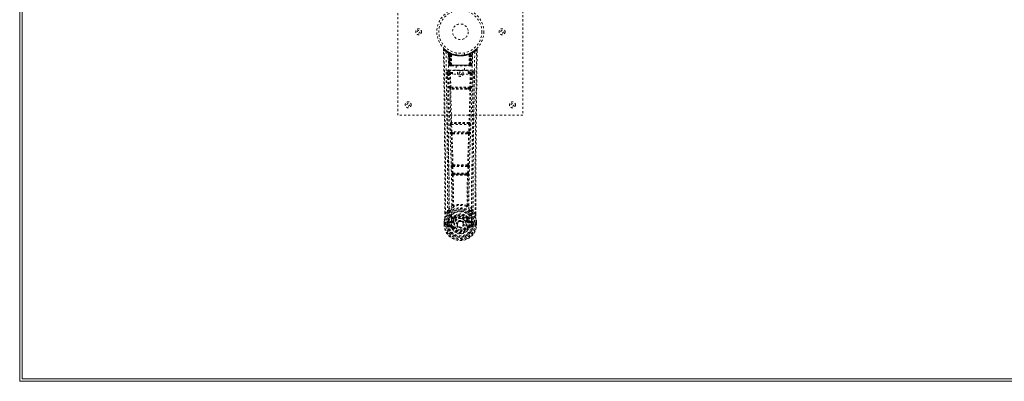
# Model space of a CAD drawing. Header units: inches. Extents: x 38 to 229, y 83 to 131.
# Tile 1 of 8: x 38 to 85, y 83 to 101. Entities that reach past the tile are written whole.
import ezdxf

# ---------------------------------------------------------------- set-up
doc = ezdxf.new("R2010")
doc.units = ezdxf.units.IN
doc.header["$MEASUREMENT"] = 0
doc.linetypes.add('SLD-Dashed', pattern=[0.075, 0.05, -0.025])
doc.linetypes.add('SLD-Solid', pattern=[0])

msp = doc.modelspace()

# ---------------------------------------------------------------- linework, layer by layer
at = {"color": 7, "linetype": 'SLD-Solid', "lineweight": 15}
for p, q in [((37.543, 83.411), (37.543, 130.911)), ((37.661, 130.793), (37.661, 83.529)), ((37.661, 130.793), (37.661, 83.529)), ((37.661, 83.529), (133.293, 83.529)), ((37.661, 83.529), (133.293, 83.529)), ((133.293, 83.411), (37.543, 83.411))]:
    msp.add_line(p, q, dxfattribs=at)
at = {"color": 7, "linetype": 'SLD-Dashed', "lineweight": 0}
for p, q in [((55.661, 96.161), (55.661, 104.161)), ((61.661, 104.161), (61.661, 96.161)), ((57.854, 99.302), (57.855, 99.235)), ((57.884, 99.302), (57.904, 99.325)), ((57.945, 99.289), (57.903, 99.324)), ((58.093, 99.187), (58.079, 99.195)), ((58.098, 99.182), (58.085, 99.19)), ((58.107, 99.162), (58.094, 99.17)), ((58.115, 98.565), (58.094, 99.17)), ((58.128, 98.565), (58.107, 99.162)), ((58.146, 99.158), (58.111, 99.176)), ((58.126, 99.155), (58.149, 98.561)), ((58.195, 99.116), (58.126, 99.151)), ((58.146, 98.565), (58.126, 99.151)), ((58.14, 99.161), (58.166, 99.147)), ((58.154, 99.122), (58.166, 99.147)), ((58.154, 99.122), (58.154, 98.565)), ((58.161, 99.118), (58.154, 99.122)), ((58.161, 99.118), (58.174, 99.144)), ((58.161, 98.565), (58.161, 99.118)), ((58.178, 99.142), (58.163, 99.15)), ((58.166, 99.147), (58.174, 99.144)), ((58.167, 99.115), (58.179, 99.141)), ((58.167, 98.565), (58.167, 99.115)), ((58.167, 99.115), (58.174, 99.112)), ((58.174, 99.112), (58.186, 99.138)), ((58.174, 99.112), (58.174, 98.565)), ((58.178, 99.142), (58.178, 99.142)), ((58.186, 99.107), (58.197, 99.133)), ((58.186, 99.107), (58.186, 98.565)), ((58.192, 99.104), (58.186, 99.107)), ((58.192, 99.104), (58.204, 99.13)), ((58.192, 98.565), (58.192, 99.104)), ((58.195, 99.116), (58.195, 99.116)), ((58.195, 99.116), (58.214, 98.565)), ((58.214, 98.565), (58.195, 99.116)), ((58.197, 99.133), (58.204, 99.13)), ((58.461, 99.15), (58.461, 99.053)), ((58.861, 99.053), (58.861, 99.15)), ((59.107, 98.565), (59.126, 99.116)), ((59.127, 99.116), (59.108, 98.565)), ((59.118, 99.13), (59.124, 99.133)), ((59.118, 99.13), (59.13, 99.104)), ((59.124, 99.133), (59.136, 99.107)), ((59.126, 99.116), (59.127, 99.116)), ((59.195, 99.151), (59.127, 99.116)), ((59.136, 99.107), (59.13, 99.104)), ((59.13, 99.104), (59.13, 98.565)), ((59.135, 99.138), (59.147, 99.112)), ((59.143, 99.142), (59.136, 99.138)), ((59.136, 98.565), (59.136, 99.107)), ((59.15, 99.145), (59.142, 99.141)), ((59.142, 99.141), (59.154, 99.115)), ((59.144, 99.142), (59.143, 99.142)), ((59.211, 99.176), (59.144, 99.142)), ((59.147, 99.112), (59.154, 99.115)), ((59.147, 98.565), (59.147, 99.112)), ((59.148, 99.144), (59.155, 99.147)), ((59.154, 99.115), (59.154, 98.565)), ((59.155, 99.147), (59.164, 99.152)), ((59.155, 99.147), (59.168, 99.122)), ((59.168, 99.122), (59.16, 99.118)), ((59.16, 99.118), (59.16, 98.565)), ((59.168, 98.565), (59.168, 99.122)), ((59.173, 98.561), (59.195, 99.155)), ((59.175, 98.565), (59.195, 99.151)), ((59.193, 98.565), (59.214, 99.162)), ((59.207, 98.565), (59.228, 99.17)), ((59.228, 99.17), (59.214, 99.162)), ((59.242, 99.195), (59.229, 99.187)), ((59.418, 99.323), (59.376, 99.29)), ((59.467, 99.302), (59.437, 99.302)), ((59.465, 99.239), (59.466, 99.302)), ((59.466, 99.235), (59.467, 99.302)), ((59.466, 99.235), (59.467, 99.302)), ((58.245, 98.565), (58.24, 99.086)), ((59.077, 98.565), (59.081, 99.086)), ((58.05, 98.229), (58.048, 98.221)), ((58.048, 98.218), (58.052, 97.931)), ((58.093, 98.327), (58.093, 98.266)), ((59.228, 98.327), (58.093, 98.327)), ((58.093, 98.266), (58.291, 98.266)), ((58.115, 98.565), (58.128, 98.565)), ((58.154, 98.565), (58.115, 98.565)), ((58.142, 98.163), (58.158, 97.502)), ((58.146, 98.565), (58.214, 98.565)), ((58.154, 98.565), (58.161, 98.565)), ((58.154, 98.536), (58.162, 98.536)), ((58.158, 98.536), (58.168, 98.536)), ((59.16, 98.565), (58.161, 98.565)), ((58.174, 98.565), (58.167, 98.565)), ((58.168, 98.536), (58.174, 98.536)), ((58.174, 98.565), (59.147, 98.565)), ((58.176, 98.536), (58.23, 98.536)), ((58.186, 98.565), (58.192, 98.565)), ((58.186, 98.536), (58.192, 98.536)), ((58.187, 98.209), (58.187, 98.164)), ((58.291, 98.209), (58.187, 98.209)), ((58.202, 97.503), (58.187, 98.164)), ((58.291, 98.164), (58.187, 98.164)), ((59.13, 98.565), (58.192, 98.565)), ((58.23, 98.536), (58.192, 98.536)), ((58.214, 98.565), (58.245, 98.565)), ((58.214, 98.565), (58.214, 98.565)), ((58.244, 98.536), (58.252, 98.536)), ((58.245, 98.565), (59.077, 98.565)), ((58.252, 98.536), (59.069, 98.536)), ((58.291, 98.133), (58.291, 98.313)), ((58.291, 98.313), (59.041, 98.313)), ((58.466, 98.536), (58.466, 98.313)), ((58.856, 98.313), (58.856, 98.536)), ((59.041, 98.313), (59.041, 98.133)), ((59.041, 98.266), (59.228, 98.266)), ((59.135, 98.209), (59.041, 98.209)), ((59.135, 98.164), (59.041, 98.164)), ((59.069, 98.536), (59.077, 98.536)), ((59.077, 98.565), (59.107, 98.565)), ((59.091, 98.536), (59.145, 98.536)), ((59.129, 98.536), (59.091, 98.536)), ((59.108, 98.565), (59.107, 98.565)), ((59.108, 98.565), (59.175, 98.565)), ((59.135, 98.164), (59.119, 97.503)), ((59.129, 98.536), (59.135, 98.536)), ((59.13, 98.565), (59.136, 98.565)), ((59.135, 98.209), (59.135, 98.164)), ((59.154, 98.565), (59.147, 98.565)), ((59.147, 98.536), (59.154, 98.536)), ((59.154, 98.536), (59.163, 98.536)), ((59.16, 98.565), (59.168, 98.565)), ((59.16, 98.536), (59.167, 98.536)), ((59.179, 98.163), (59.164, 97.502)), ((59.207, 98.565), (59.168, 98.565)), ((59.193, 98.565), (59.207, 98.565)), ((59.228, 98.266), (59.228, 98.327)), ((59.27, 97.931), (59.273, 98.218)), ((59.273, 98.221), (59.272, 98.229)), ((59.041, 98.133), (58.291, 98.133)), ((58.356, 97.412), (58.199, 97.418)), ((59.119, 97.503), (58.202, 97.503)), ((58.363, 97.46), (58.21, 97.462)), ((58.958, 97.46), (58.363, 97.46)), ((59.111, 97.462), (58.958, 97.46)), ((59.122, 97.418), (58.966, 97.412)), ((61.661, 96.161), (55.661, 96.161)), ((58.21, 95.812), (58.202, 95.808)), ((59.12, 95.808), (59.111, 95.812)), ((58.196, 95.718), (58.213, 95.366)), ((58.24, 95.721), (59.081, 95.721)), ((58.257, 95.368), (58.24, 95.721)), ((58.246, 95.766), (58.255, 95.769)), ((59.075, 95.766), (58.246, 95.766)), ((59.064, 95.368), (58.257, 95.368)), ((58.304, 95.323), (58.272, 95.323)), ((58.304, 95.323), (59.018, 95.323)), ((59.018, 95.323), (59.049, 95.323)), ((59.081, 95.721), (59.064, 95.368)), ((59.067, 95.769), (59.075, 95.766)), ((59.126, 95.718), (59.109, 95.366)), ((58.262, 95.272), (58.295, 95.272)), ((59.027, 95.272), (59.059, 95.272)), ((58.25, 93.701), (58.267, 93.383)), ((58.274, 93.795), (58.26, 93.79)), ((58.295, 93.703), (59.027, 93.703)), ((58.311, 93.386), (58.295, 93.703)), ((58.304, 93.748), (58.318, 93.752)), ((59.017, 93.748), (58.304, 93.748)), ((59.003, 93.752), (59.017, 93.748)), ((59.027, 93.703), (59.01, 93.386)), ((59.047, 93.795), (59.062, 93.79)), ((59.071, 93.701), (59.054, 93.383)), ((59.01, 93.386), (58.311, 93.386)), ((58.321, 93.288), (58.362, 93.287)), ((58.369, 93.341), (58.33, 93.341)), ((58.369, 93.341), (58.953, 93.341)), ((58.992, 93.341), (58.953, 93.341)), ((58.96, 93.287), (59, 93.288)), ((59.397, 92.353), (59.397, 91.429)), ((59.398, 91.428), (59.401, 92.352)), ((58.049, 91.545), (57.953, 91.43)), ((58.333, 91.847), (58.333, 91.847)), ((58.988, 91.847), (58.988, 91.847)), ((59.368, 91.43), (59.272, 91.545)), ((57.924, 91.428), (57.923, 91.482)), ((57.925, 91.482), (57.925, 91.429)), ((58.203, 91.082), (58.088, 91.061)), ((58.287, 91.094), (58.314, 91.082)), ((58.293, 91.243), (58.292, 91.225)), ((58.3, 91.272), (58.312, 91.289)), ((58.316, 91.237), (58.316, 91.219)), ((59.006, 91.219), (59.005, 91.237)), ((59.007, 91.082), (59.035, 91.094)), ((59.01, 91.289), (59.021, 91.272)), ((59.029, 91.243), (59.029, 91.225)), ((59.233, 91.061), (59.119, 91.082)), ((57.881, 91.048), (57.881, 91.043)), ((57.881, 90.927), (57.881, 91.043)), ((57.881, 90.927), (57.885, 90.927)), ((57.882, 91.043), (57.882, 90.926)), ((57.885, 90.927), (57.938, 90.928)), ((57.911, 91.043), (57.911, 90.929)), ((57.938, 90.928), (57.961, 90.928)), ((57.961, 90.928), (58.12, 90.928)), ((58.032, 91.001), (58.032, 91.001)), ((58.032, 90.93), (58.032, 91.001)), ((58.032, 90.93), (58.032, 90.93)), ((58.062, 91), (58.067, 91.019)), ((58.062, 90.999), (58.062, 90.93)), ((58.067, 90.93), (58.062, 90.93)), ((58.067, 91.019), (58.067, 91.009)), ((58.067, 91.009), (58.067, 90.93)), ((58.078, 91.05), (58.074, 91.045)), ((58.078, 91.05), (58.088, 91.061)), ((58.085, 90.81), (58.204, 90.786)), ((58.088, 91.061), (58.088, 91.061)), ((58.088, 91.061), (58.088, 91.061)), ((58.102, 91.028), (58.232, 91.053)), ((58.102, 91.028), (58.102, 90.998)), ((58.232, 91.028), (58.102, 91.028)), ((58.232, 90.998), (58.102, 90.998)), ((58.115, 90.876), (58.115, 90.846)), ((58.115, 90.876), (58.232, 90.876)), ((58.232, 90.825), (58.115, 90.846)), ((58.115, 90.846), (58.232, 90.846)), ((58.232, 91.053), (58.232, 91.028)), ((58.232, 90.998), (58.232, 91.028)), ((58.232, 90.876), (58.232, 90.846)), ((58.232, 90.825), (58.232, 90.846)), ((58.237, 90.89), (58.237, 90.892)), ((58.292, 90.782), (58.288, 90.789)), ((58.314, 90.791), (58.292, 90.782)), ((58.504, 90.937), (58.505, 90.952)), ((58.504, 90.929), (58.504, 90.937)), ((59.03, 90.782), (59.007, 90.791)), ((59.03, 90.782), (59.084, 90.759)), ((59.084, 90.892), (59.084, 90.89)), ((59.089, 91.053), (59.22, 91.028)), ((59.089, 91.053), (59.089, 91.028)), ((59.22, 91.028), (59.089, 91.028)), ((59.089, 90.998), (59.089, 91.028)), ((59.22, 90.998), (59.089, 90.998)), ((59.089, 90.876), (59.089, 90.846)), ((59.089, 90.876), (59.206, 90.876)), ((59.206, 90.846), (59.089, 90.825)), ((59.089, 90.825), (59.089, 90.846)), ((59.089, 90.846), (59.206, 90.846)), ((59.117, 90.786), (59.236, 90.81)), ((59.202, 90.928), (59.36, 90.928)), ((59.206, 90.846), (59.206, 90.876)), ((59.22, 90.998), (59.22, 91.028)), ((59.233, 91.061), (59.244, 91.05)), ((59.244, 91.05), (59.244, 91.05)), ((59.244, 91.05), (59.244, 91.05)), ((59.248, 91.045), (59.244, 91.05)), ((59.254, 91.019), (59.254, 91.009)), ((59.259, 91), (59.254, 91.019)), ((59.254, 91.009), (59.254, 90.93)), ((59.254, 90.93), (59.26, 90.93)), ((59.289, 91.001), (59.26, 90.999)), ((59.26, 90.93), (59.26, 90.999)), ((59.289, 91.001), (59.289, 90.93)), ((59.289, 91.001), (59.289, 91.001)), ((59.36, 90.928), (59.383, 90.928)), ((59.383, 90.928), (59.436, 90.927)), ((59.411, 90.929), (59.411, 91.043)), ((59.436, 90.927), (59.44, 90.927)), ((59.439, 90.926), (59.439, 91.043)), ((59.44, 91.043), (59.44, 91.048)), ((59.44, 90.927), (59.44, 91.043))]:
    msp.add_line(p, q, dxfattribs=at)
at = {"color": 7, "linetype": 'SLD-Dashed', "lineweight": 0, "flags": 128}
for points in [[(57.923, 91.482), (57.915, 94.051), (57.888, 96.676), (57.854, 99.302)], [(57.854, 99.302), (57.855, 99.302), (57.856, 99.302), (57.863, 99.302), (57.873, 99.302), (57.878, 99.302), (57.884, 99.302)], [(57.903, 99.322), (57.895, 99.326), (57.887, 99.328), (57.879, 99.329), (57.871, 99.328), (57.864, 99.324), (57.859, 99.319), (57.856, 99.312), (57.855, 99.305)], [(57.953, 91.43), (57.952, 92.894), (57.943, 94.367), (57.928, 95.815), (57.925, 96.062), (57.922, 96.32), (57.92, 96.535), (57.917, 96.764), (57.914, 97.014), (57.91, 97.286), (57.907, 97.504), (57.904, 97.766), (57.9, 98.09), (57.897, 98.3), (57.894, 98.559), (57.89, 98.821), (57.887, 99.069), (57.884, 99.302)], [(57.973, 99.208), (57.98, 98.161), (58, 97.116), (58.029, 96.074), (58.064, 95.036), (58.099, 94.002), (58.124, 92.973), (58.132, 91.948), (58.12, 90.928)], [(58.11, 99.177), (58.07, 99.2), (58.021, 99.233)], [(58.082, 99.153), (58.091, 98.108), (58.112, 97.065), (58.144, 96.025), (58.181, 94.99), (58.218, 93.958), (58.244, 92.932), (58.252, 91.91), (58.237, 90.893)], [(58.087, 99.187), (58.094, 99.176), (58.098, 99.163)], [(58.125, 99.159), (58.126, 99.153), (58.126, 99.151)], [(59.24, 99.153), (59.231, 98.108), (59.209, 97.065), (59.178, 96.026), (59.14, 94.99), (59.104, 93.959), (59.078, 92.932), (59.07, 91.91), (59.084, 90.893)], [(59.16, 99.118), (59.156, 99.128), (59.151, 99.136), (59.149, 99.142), (59.148, 99.144)], [(59.349, 99.208), (59.341, 98.161), (59.322, 97.116), (59.292, 96.074), (59.257, 95.036), (59.223, 94.002), (59.198, 92.973), (59.189, 91.948), (59.202, 90.928)], [(59.3, 99.233), (59.252, 99.2), (59.207, 99.175)], [(59.368, 91.43), (59.37, 92.895), (59.379, 94.367), (59.393, 95.815), (59.396, 96.036), (59.399, 96.265), (59.401, 96.469), (59.404, 96.667), (59.406, 96.883), (59.408, 97.033), (59.41, 97.19), (59.412, 97.346), (59.414, 97.464), (59.416, 97.603), (59.418, 97.766), (59.422, 98.098), (59.425, 98.302), (59.428, 98.557), (59.431, 98.818), (59.434, 99.067), (59.437, 99.302)], [(59.417, 99.325), (59.385, 99.296), (59.376, 99.29)], [(59.401, 92.352), (59.406, 94.051), (59.434, 96.676), (59.466, 99.235)], [(59.464, 99.302), (59.462, 99.31), (59.459, 99.317), (59.454, 99.324), (59.448, 99.329), (59.44, 99.332), (59.433, 99.332), (59.426, 99.33), (59.419, 99.326)], [(58.858, 99.053), (58.86, 99.053), (58.842, 99.05), (58.804, 99.045), (58.749, 99.039), (58.685, 99.036), (58.661, 99.036)], [(57.988, 98.22), (57.99, 98.085), (57.992, 97.912), (57.995, 97.704), (57.998, 97.458), (58.001, 97.209), (58.004, 96.99), (58.006, 96.836), (58.008, 96.699), (58.01, 96.577), (58.012, 96.422), (58.014, 96.259), (58.016, 96.102), (58.026, 95.289), (58.034, 94.471), (58.042, 93.498), (58.047, 92.509), (58.049, 91.545)], [(58.048, 98.221), (58.072, 98.192), (58.142, 98.164)], [(58.187, 98.209), (58.117, 98.238), (58.093, 98.266)], [(58.128, 98.565), (58.132, 98.565), (58.14, 98.565), (58.153, 98.565), (58.167, 98.565)], [(58.187, 98.164), (58.171, 98.164), (58.157, 98.164), (58.147, 98.164), (58.142, 98.163)], [(58.186, 98.565), (58.178, 98.565), (58.17, 98.565), (58.163, 98.565), (58.157, 98.565), (58.152, 98.565), (58.149, 98.565), (58.147, 98.565), (58.146, 98.565)], [(58.146, 98.565), (58.147, 98.558), (58.148, 98.556)], [(58.176, 98.536), (58.176, 98.536), (58.178, 98.536)], [(59.228, 98.266), (59.204, 98.238), (59.135, 98.209)], [(59.179, 98.163), (59.175, 98.164), (59.165, 98.164), (59.151, 98.164), (59.135, 98.164)], [(59.175, 98.565), (59.175, 98.565), (59.173, 98.565), (59.169, 98.565), (59.164, 98.565), (59.158, 98.565), (59.151, 98.565), (59.144, 98.565), (59.136, 98.565)], [(59.154, 98.565), (59.169, 98.565), (59.181, 98.565), (59.19, 98.565), (59.193, 98.565)], [(59.179, 98.164), (59.249, 98.192), (59.273, 98.221)], [(59.272, 91.545), (59.273, 92.065), (59.274, 92.598), (59.277, 93.144), (59.28, 93.659), (59.285, 94.188), (59.29, 94.74), (59.295, 95.23), (59.298, 95.487), (59.302, 95.76), (59.305, 96.048), (59.309, 96.352), (59.312, 96.628), (59.316, 96.868), (59.318, 97.06), (59.321, 97.274), (59.324, 97.516), (59.327, 97.741), (59.33, 97.933), (59.332, 98.093), (59.333, 98.22)], [(58.202, 97.503), (58.187, 97.503), (58.172, 97.503), (58.162, 97.502), (58.158, 97.502)], [(58.166, 97.42), (58.186, 96.615), (58.21, 95.812)], [(58.244, 95.808), (58.219, 96.612), (58.199, 97.418)], [(58.966, 97.412), (58.661, 97.412), (58.356, 97.412)], [(58.958, 97.46), (58.661, 97.46), (58.363, 97.46)], [(59.122, 97.418), (59.102, 96.612), (59.077, 95.808)], [(59.155, 97.42), (59.136, 96.615), (59.111, 95.812)], [(59.164, 97.502), (59.159, 97.502), (59.149, 97.503), (59.135, 97.503), (59.119, 97.503)], [(58.24, 95.721), (58.225, 95.72), (58.211, 95.719), (58.2, 95.719), (58.196, 95.718)], [(58.257, 95.368), (58.242, 95.367), (58.228, 95.366), (58.217, 95.366), (58.213, 95.366)], [(58.213, 95.366), (58.215, 95.334), (58.215, 95.331)], [(59.109, 95.366), (59.104, 95.366), (59.094, 95.366), (59.08, 95.367), (59.064, 95.368)], [(59.126, 95.718), (59.121, 95.719), (59.111, 95.719), (59.097, 95.72), (59.081, 95.721)], [(59.109, 95.366), (59.106, 95.334), (59.106, 95.331)], [(58.228, 95.276), (58.252, 94.534), (58.274, 93.795)], [(58.31, 93.789), (58.287, 94.53), (58.262, 95.272)], [(59.059, 95.272), (59.034, 94.53), (59.012, 93.789)], [(59.094, 95.276), (59.069, 94.534), (59.047, 93.795)], [(58.295, 93.703), (58.28, 93.702), (58.266, 93.701), (58.256, 93.701), (58.25, 93.701)], [(58.295, 93.703), (58.294, 93.712), (58.294, 93.72), (58.295, 93.727), (58.296, 93.734), (58.299, 93.744), (58.304, 93.748)], [(59.017, 93.748), (59.022, 93.744), (59.026, 93.734), (59.027, 93.727), (59.027, 93.72), (59.027, 93.712), (59.027, 93.703)], [(59.071, 93.701), (59.066, 93.701), (59.056, 93.701), (59.041, 93.702), (59.027, 93.703)], [(58.311, 93.386), (58.296, 93.385), (58.282, 93.384), (58.272, 93.384), (58.267, 93.383)], [(58.286, 93.294), (58.296, 92.573), (58.297, 91.855)], [(58.322, 93.288), (58.332, 92.566), (58.333, 91.847)], [(58.96, 93.287), (58.661, 93.286), (58.362, 93.287)], [(58.953, 93.341), (58.661, 93.339), (58.369, 93.341)], [(58.988, 91.847), (58.989, 92.566), (59, 93.288)], [(58.992, 93.341), (58.993, 93.341), (58.995, 93.343), (58.997, 93.346), (59.003, 93.355), (59.007, 93.369), (59.01, 93.386)], [(59.054, 93.383), (59.049, 93.384), (59.039, 93.384), (59.025, 93.385), (59.01, 93.386)], [(59.036, 93.294), (59.025, 92.573), (59.024, 91.855)], [(58.295, 91.847), (58.195, 91.759), (58.108, 91.658)], [(58.201, 91.609), (58.196, 91.603), (58.187, 91.594)], [(58.295, 91.847), (58.297, 91.836), (58.302, 91.828), (58.308, 91.821), (58.315, 91.818), (58.323, 91.818), (58.331, 91.821), (58.338, 91.828), (58.343, 91.836)], [(58.978, 91.836), (58.983, 91.828), (58.99, 91.821), (58.998, 91.818), (59.006, 91.818), (59.014, 91.821), (59.02, 91.828), (59.024, 91.836), (59.026, 91.847)], [(59.213, 91.658), (59.127, 91.759), (59.026, 91.847)], [(59.135, 91.594), (59.126, 91.603), (59.12, 91.609)], [(57.912, 91.228), (57.895, 91.148), (57.881, 91.048)], [(57.881, 91.043), (57.894, 91.14), (57.91, 91.217)], [(57.912, 91.228), (57.91, 91.223), (57.91, 91.217)], [(58.091, 91.506), (57.991, 91.382), (57.912, 91.228)], [(57.953, 91.43), (57.947, 91.43), (57.941, 91.43), (57.935, 91.43), (57.93, 91.429), (57.926, 91.429), (57.924, 91.429), (57.923, 91.428), (57.924, 91.428)], [(58.23, 91.104), (58.217, 91.087), (58.203, 91.082)], [(58.292, 91.225), (58.26, 91.172), (58.23, 91.104)], [(58.344, 91.206), (58.314, 91.157), (58.287, 91.094)], [(58.443, 91.376), (58.386, 91.347), (58.312, 91.289)], [(58.342, 91.071), (58.336, 91.073), (58.331, 91.075), (58.327, 91.077), (58.322, 91.079), (58.319, 91.08), (58.316, 91.081), (58.315, 91.082), (58.314, 91.082)], [(59.01, 91.289), (58.935, 91.347), (58.878, 91.376)], [(59.035, 91.094), (59.007, 91.157), (58.977, 91.206)], [(58.98, 91.071), (58.985, 91.073), (58.99, 91.075), (58.995, 91.077), (58.999, 91.079), (59.002, 91.08), (59.005, 91.081), (59.007, 91.082), (59.007, 91.082)], [(59.029, 91.225), (59.062, 91.172), (59.092, 91.104)], [(59.092, 91.104), (59.105, 91.087), (59.119, 91.082)], [(59.23, 91.506), (59.331, 91.382), (59.41, 91.228)], [(59.398, 91.428), (59.398, 91.428), (59.397, 91.429), (59.395, 91.429), (59.391, 91.429), (59.386, 91.43), (59.38, 91.43), (59.374, 91.43), (59.368, 91.43)], [(59.412, 91.217), (59.411, 91.223), (59.41, 91.228)], [(59.44, 91.048), (59.429, 91.138), (59.41, 91.228)], [(59.44, 91.043), (59.428, 91.14), (59.412, 91.217)], [(57.881, 91.048), (57.882, 91.047), (57.884, 91.047), (57.887, 91.047), (57.891, 91.046), (57.895, 91.046), (57.9, 91.045), (57.905, 91.044), (57.911, 91.043)], [(57.881, 91.043), (57.881, 91.043), (57.882, 91.043), (57.884, 91.043), (57.888, 91.043), (57.893, 91.043), (57.898, 91.043), (57.904, 91.043), (57.911, 91.043)], [(57.911, 90.929), (57.904, 90.929), (57.898, 90.929), (57.893, 90.928), (57.888, 90.928), (57.884, 90.928), (57.882, 90.928), (57.881, 90.927), (57.881, 90.927)], [(58.032, 91.001), (58.043, 91), (58.052, 91), (58.058, 91), (58.062, 90.999)], [(58.062, 90.93), (58.058, 90.93), (58.052, 90.93), (58.043, 90.93), (58.032, 90.93)], [(58.062, 90.999), (58.062, 91), (58.062, 91)], [(58.102, 90.998), (58.084, 91.001), (58.067, 91.009)], [(58.073, 90.858), (58.092, 90.871), (58.115, 90.876)], [(59.084, 90.89), (59.078, 90.814), (59.055, 90.739), (59.016, 90.67), (58.962, 90.61), (58.897, 90.562), (58.823, 90.526), (58.744, 90.504), (58.661, 90.496), (58.578, 90.504), (58.498, 90.526), (58.424, 90.562), (58.359, 90.61), (58.306, 90.67), (58.266, 90.739), (58.243, 90.814), (58.237, 90.89)], [(58.342, 90.803), (58.336, 90.801), (58.331, 90.798), (58.327, 90.796), (58.322, 90.795), (58.319, 90.793), (58.316, 90.792), (58.315, 90.791), (58.314, 90.791)], [(58.98, 90.803), (58.985, 90.801), (58.99, 90.798), (58.995, 90.796), (58.999, 90.795), (59.002, 90.793), (59.005, 90.792), (59.007, 90.791), (59.007, 90.791)], [(59.039, 90.798), (59.034, 90.79), (59.03, 90.782)], [(59.089, 90.825), (59.052, 90.811), (59.039, 90.798)], [(59.206, 90.876), (59.229, 90.871), (59.249, 90.858)], [(59.254, 91.009), (59.238, 91.001), (59.22, 90.998)], [(59.259, 91), (59.259, 90.999), (59.26, 90.999)], [(59.44, 91.048), (59.439, 91.047), (59.437, 91.047), (59.434, 91.047), (59.431, 91.046), (59.426, 91.046), (59.421, 91.045), (59.416, 91.044), (59.411, 91.043)], [(59.411, 91.043), (59.417, 91.043), (59.423, 91.043), (59.429, 91.043), (59.433, 91.043), (59.437, 91.043), (59.44, 91.043), (59.441, 91.043), (59.44, 91.043)], [(59.44, 90.927), (59.441, 90.927), (59.44, 90.928), (59.437, 90.928), (59.433, 90.928), (59.429, 90.928), (59.423, 90.929), (59.417, 90.929), (59.411, 90.929)]]:
    msp.add_lwpolyline(points, dxfattribs=at)
at = {"color": 7, "linetype": 'SLD-Dashed', "lineweight": 0}
for centre, radius in [((58.661, 100.161), 1.125), ((58.661, 100.161), 1.03), ((58.661, 100.161), 0.375), ((56.661, 100.161), 0.141), ((56.661, 100.161), 0.0625), ((60.661, 100.161), 0.141), ((60.661, 100.161), 0.0625), ((58.661, 98.161), 0.14), ((58.661, 98.161), 0.0625), ((56.161, 96.661), 0.14), ((61.161, 96.661), 0.141), ((56.161, 96.661), 0.0625), ((61.161, 96.661), 0.0625), ((58.661, 90.937), 0.7), ((58.661, 90.937), 0.69), ((58.661, 90.937), 0.623), ((58.661, 90.937), 0.32), ((58.661, 90.937), 0.275), ((58.661, 90.937), 0.187), ((58.661, 90.937), 0.157), ((58.661, 90.937), 0.142), ((58.661, 90.937), 0.14), ((58.661, 90.937), 0.138)]:
    msp.add_circle(centre, radius, dxfattribs=at)
for centre, radius, start, end in [((57.884, 99.302), 0.03, 47.8629, 180.7208), ((58.663, 100.206), 1.213, 228.1749, 235.3209), ((58.661, 100.161), 1.158, 227.8706, 312.1289), ((58.659, 100.158), 1.124, 227.9088, 235.3619), ((58.003, 99.208), 0.03, 55.9335, 179.8282), ((58.648, 100.4), 1.37, 240.4504, 245.569), ((58.661, 100.16), 1.127, 235.351, 240.4902), ((58.064, 99.169), 0.03, 1.9774, 58.9558), ((58.645, 100.135), 1.097, 238.944, 239.8509), ((58.044, 99.133), 0.0714, 31.6412, 58.9231), ((58.123, 99.14), 0.0429, 114.1643, 163.03), ((58.661, 100.192), 1.19, 240.8884, 299.1116), ((58.077, 99.161), 0.0299, 1.901, 59.7258), ((58.659, 100.158), 1.125, 239.7334, 244.7317), ((58.671, 100.182), 1.153, 239.9603, 244.0336), ((58.642, 99.785), 0.824, 228.2692, 233.6272), ((58.661, 100.161), 1.127, 240.4889, 299.5111), ((58.64, 99.778), 0.815, 229.1497, 234.4908), ((58.096, 99.15), 0.03, 16.8847, 61.2782), ((58.096, 99.15), 0.0299, 1.8056, 60.7693), ((58.657, 100.153), 1.119, 240.785, 245.7545), ((58.64, 99.772), 0.806, 230.3859, 235.6822), ((58.661, 100.16), 1.155, 244.3785, 295.6215), ((58.661, 100.16), 1.155, 245.0795, 294.9205), ((58.166, 99.115), 0.0297, 1.4721, 64.5755), ((58.165, 99.115), 0.0297, 1.4765, 64.5259), ((58.661, 100.16), 1.155, 246.0605, 293.9395), ((58.616, 99.712), 0.73, 234.7867, 238.9966), ((58.211, 99.104), 0.0346, 328.9924, 15.1334), ((59.111, 99.104), 0.0345, 164.8469, 211.0171), ((58.706, 99.711), 0.729, 301.0005, 305.2162), ((58.655, 100.172), 1.14, 294.2916, 299.1676), ((59.156, 99.115), 0.0297, 115.43, 178.5224), ((59.157, 99.115), 0.0297, 115.4882, 178.5094), ((58.681, 99.772), 0.806, 304.3192, 309.6148), ((58.686, 99.772), 0.807, 305.4833, 310.8762), ((59.211, 99.019), 0.138, 89.4175, 113.4589), ((58.679, 99.785), 0.824, 306.3728, 311.7308), ((59.225, 99.15), 0.0299, 119.2246, 178.1927), ((59.223, 99.152), 0.0273, 117.649, 182.3021), ((58.674, 100.138), 1.102, 298.6351, 300.2625), ((59.244, 99.161), 0.0299, 120.2753, 178.0899), ((58.661, 100.161), 1.127, 299.5101, 304.6487), ((59.199, 99.14), 0.0429, 16.9809, 65.8292), ((59.258, 99.169), 0.03, 121.0402, 178.0185), ((58.673, 100.399), 1.369, 294.4295, 299.5511), ((58.665, 100.155), 1.12, 304.6288, 312.0864), ((59.319, 99.208), 0.03, 0.1681, 124.0702), ((58.661, 100.202), 1.208, 304.6673, 311.8421), ((59.437, 99.302), 0.03, 359.2785, 132.1378), ((59.367, 99.259), 0.0828, 31.812, 52.643), ((58.661, 100.124), 1.12, 247.9469, 292.0531), ((58.093, 98.222), 0.105, 90.0048, 180.7376), ((58.024, 96.618), 1.603, 89.1359, 91.2809), ((-441.46, 90.34), 499.571, 0.15123, 0.90392), ((58.092, 98.224), 0.0423, 88.0429, 173.4283), ((58.145, 98.566), 0.03, 182.0013, 269.9925), ((58.176, 98.609), 0.0742, 215.9442, 253.265), ((58.158, 98.566), 0.03, 181.9644, 269.9711), ((58.187, 98.164), 0.0451, 90.4304, 180.9026), ((58.172, 98.703), 0.166, 259.5993, 268.343), ((58.176, 98.566), 0.03, 181.9327, 269.9355), ((58.574, 98.558), 0.413, 179.0176, 183.0348), ((58.753, 98.559), 0.585, 179.3952, 182.0387), ((58.602, 98.558), 0.428, 179.0513, 182.9268), ((58.631, 98.558), 0.446, 179.0944, 182.8187), ((58.642, 98.558), 0.45, 179.1042, 182.7903), ((58.244, 98.566), 0.0299, 181.7963, 269.8152), ((58.244, 98.566), 0.0299, 181.7989, 269.8127), ((58.28, 98.558), 0.0354, 169.2677, 219.2109), ((59.04, 98.559), 0.0369, 321.8534, 9.668), ((59.077, 98.566), 0.0299, 270.1893, 358.2037), ((59.078, 98.566), 0.0299, 270.1848, 358.2037), ((58.684, 98.558), 0.446, 357.1813, 0.9056), ((58.69, 98.558), 0.446, 357.1813, 0.9056), ((59.14, 98.571), 0.0356, 262.0644, 350.2959), ((59.134, 98.164), 0.0451, 359.0357, 89.5697), ((59.145, 98.566), 0.03, 270.0645, 358.0673), ((58.721, 98.558), 0.427, 357.0658, 0.9561), ((58.569, 98.559), 0.585, 357.9613, 0.6048), ((59.149, 98.701), 0.163, 271.6989, 280.6294), ((58.744, 98.558), 0.416, 356.9854, 0.9715), ((59.163, 98.566), 0.03, 270.0334, 358.0266), ((59.146, 98.609), 0.0742, 286.735, 324.0558), ((59.177, 98.566), 0.03, 270.0048, 358.0058), ((558.725, 90.34), 499.514, 179.09606, 179.84884), ((59.228, 98.222), 0.105, 359.2624, 89.9952), ((59.23, 98.224), 0.0423, 6.567, 91.9619), ((59.298, 96.618), 1.603, 88.719, 90.8641), ((58.559, 97.503), 0.401, 180.0761, 191.8385), ((58.212, 97.417), 0.0456, 91.7532, 175.829), ((58.192, 97.559), 0.141, 259.4736, 273.0501), ((58.309, 97.415), 0.109, 154.2138, 178.3464), ((58.307, 97.503), 0.105, 179.6313, 202.4693), ((58.444, 97.424), 0.0889, 155.6062, 187.6329), ((58.877, 97.424), 0.0889, 352.3621, 24.393), ((59.014, 97.503), 0.105, 337.5237, 0.3757), ((59.011, 97.415), 0.111, 1.7899, 25.6563), ((59.11, 97.417), 0.0456, 4.1727, 88.2467), ((59.13, 97.557), 0.139, 266.8529, 280.6239), ((58.762, 97.503), 0.401, 348.1482, 359.9208), ((58.402, 95.749), 0.209, 163.5059, 188.4144), ((58.247, 95.811), 0.0451, 182.9179, 269.4055), ((58.255, 95.814), 0.0451, 182.9905, 269.3795), ((58.237, 95.899), 0.091, 253.0032, 274.839), ((58.661, 59.173), 36.637, 89.3487, 90.6512), ((58.299, 95.801), 0.055, 173.1648, 216.3307), ((59.066, 95.814), 0.0451, 270.6219, 357.0111), ((59.023, 95.801), 0.0546, 323.5255, 6.9855), ((59.075, 95.811), 0.0451, 270.5932, 357.0804), ((59.085, 95.899), 0.0908, 265.1461, 287.0248), ((58.919, 95.749), 0.209, 351.5832, 16.4968), ((58.351, 95.333), 0.136, 180.7111, 204.7141), ((58.273, 95.278), 0.0455, 91.2516, 181.8284), ((58.294, 95.736), 0.0563, 148.2387, 195.7399), ((58.661, 62.957), 32.814, 89.2909, 90.7091), ((58.325, 95.366), 0.068, 178.3597, 218.9064), ((58.349, 95.282), 0.0867, 151.6246, 186.5766), ((58.375, 95.284), 0.0814, 151.3106, 188.7484), ((58.661, 128.677), 33.356, 269.387, 270.613), ((58.946, 95.284), 0.0814, 351.244, 28.6924), ((58.996, 95.366), 0.068, 321.109, 1.6294), ((59.049, 95.281), 0.0425, 40.4652, 90.3982), ((58.973, 95.282), 0.0869, 353.4604, 28.3392), ((59.027, 95.736), 0.0563, 344.2659, 31.7613), ((58.97, 95.333), 0.136, 335.3419, 359.2429), ((58.255, 95.356), 0.0837, 251.1192, 275.2104), ((58.661, 128.051), 32.782, 269.3605, 270.6395), ((59.067, 95.356), 0.0843, 264.8717, 288.7961), ((59.049, 95.278), 0.0448, 357.9354, 42.9039), ((58.411, 93.73), 0.163, 158.124, 190.2235), ((58.305, 93.793), 0.0451, 183.2253, 269.1399), ((58.319, 93.798), 0.0451, 183.3956, 269.0999), ((58.303, 93.864), 0.075, 247.0738, 274.8912), ((58.367, 93.783), 0.0578, 174.2238, 212.344), ((58.661, 56.416), 37.374, 89.4617, 90.5381), ((58.661, 61.169), 32.585, 89.3979, 90.6021), ((59.002, 93.798), 0.0451, 270.8981, 356.6064), ((58.955, 93.783), 0.0574, 327.5067, 5.9255), ((59.018, 93.864), 0.0749, 265.0971, 292.946), ((59.017, 93.793), 0.0451, 270.8601, 356.7747), ((58.91, 93.73), 0.163, 349.7826, 21.87), ((58.448, 93.375), 0.181, 177.2188, 206.4684), ((58.331, 93.295), 0.0457, 91.8517, 181.7323), ((58.316, 93.36), 0.073, 245.7448, 274.5974), ((58.369, 93.383), 0.0575, 177.8234, 227.5872), ((58.425, 93.299), 0.104, 155.9677, 186.1397), ((58.461, 93.301), 0.101, 156.524, 187.7648), ((58.86, 93.301), 0.101, 352.2337, 23.4726), ((58.99, 93.295), 0.0457, 358.272, 88.1471), ((58.897, 93.299), 0.104, 353.8567, 24.0359), ((59.006, 93.361), 0.0735, 265.5169, 294.1447), ((58.874, 93.375), 0.181, 333.5363, 2.776), ((58.661, 90.937), 0.787, 8.0937, 171.9063), ((58.661, 90.937), 0.758, 8.0936, 171.9064), ((58.661, 90.937), 0.632, 5.8274, 174.1726), ((53.347, 94.081), 5.342, 331.6643, 333.0331), ((58.382, 91.863), 0.461, 223.6617, 230.8285), ((59.643, 89.927), 2.213, 131.1332, 134.4915), ((58.169, 91.661), 0.0608, 182.5689, 302.0049), ((58.933, 91.097), 0.893, 128.8519, 145.0118), ((58.284, 91.854), 0.0134, 326.1203, 3.26), ((58.356, 91.851), 0.0608, 184.0434, 286.2257), ((58.33, 91.918), 0.0709, 242.7181, 272.7119), ((58.346, 91.849), 0.0128, 186.6524, 257.6622), ((58.661, 90.924), 0.966, 70.819, 109.1817), ((58.415, 91.853), 0.0738, 193.2447, 235.0171), ((58.661, 90.999), 0.844, 70.0605, 109.9395), ((58.966, 91.851), 0.0608, 253.7745, 355.9548), ((58.906, 91.853), 0.0738, 304.9771, 346.7611), ((58.388, 91.097), 0.893, 34.9901, 51.1462), ((58.975, 91.849), 0.0128, 282.3319, 353.3669), ((58.992, 91.918), 0.0709, 267.2841, 297.2808), ((59.037, 91.854), 0.0133, 176.8006, 213.9626), ((59.152, 91.661), 0.0608, 238.0035, 357.4261), ((57.678, 89.926), 2.215, 45.5106, 48.8662), ((63.998, 94.093), 5.369, 206.9694, 208.3313), ((58.939, 91.863), 0.461, 309.1758, 316.3338), ((56.736, 91.398), 1.188, 351.2127, 1.4268), ((54.439, 92.046), 3.568, 346.7477, 350.0573), ((58.661, 90.937), 0.602, 6.0327, 173.9673), ((58.525, 90.846), 0.492, 115.7072, 155.4808), ((58.469, 90.839), 0.441, 113.5931, 149.7441), ((58.233, 91.083), 0.0299, 181.1697, 268.9518), ((58.26, 91.11), 0.031, 190.1764, 328.35), ((58.226, 91.117), 0.0649, 274.9246, 338.6811), ((58.232, 91.117), 0.089, 270, 337.226), ((58.337, 91.247), 0.0448, 146.2181, 184.9431), ((58.323, 91.228), 0.0305, 185.7192, 315.4474), ((58.314, 91.265), 0.0459, 241.1293, 271.6989), ((58.315, 91.283), 0.0459, 241.1819, 271.719), ((58.351, 91.293), 0.0396, 185.1705, 232.8779), ((58.661, 90.937), 0.376, 22.774, 157.226), ((58.661, 90.925), 0.453, 40.4512, 139.5488), ((58.349, 91.236), 0.033, 131.6147, 178.1165), ((58.343, 91.241), 0.0347, 219.3986, 272.7321), ((58.661, 90.897), 0.494, 47.4888, 132.5112), ((58.661, 90.937), 0.346, 22.7741, 157.2259), ((58.661, 90.944), 0.411, 39.7063, 140.2937), ((58.661, 90.937), 0.275, 82.5716, 262.5721), ((58.661, 90.957), 0.473, 62.6135, 117.3865), ((58.661, 90.937), 0.157, 65.2931, 110.0155), ((58.661, 90.937), 0.275, 262.5719, 82.5718), ((58.999, 91.228), 0.0305, 224.5485, 354.2849), ((58.979, 91.241), 0.0347, 267.2625, 320.6069), ((58.97, 91.293), 0.0396, 307.1317, 354.8145), ((58.972, 91.236), 0.033, 1.8733, 48.3862), ((59.007, 91.283), 0.046, 268.2965, 298.8), ((59.007, 91.265), 0.0459, 268.3011, 298.8707), ((59.089, 91.117), 0.089, 202.774, 270), ((58.791, 90.84), 0.499, 24.8892, 63.9932), ((58.984, 91.247), 0.0449, 355.0876, 33.9444), ((58.853, 90.839), 0.441, 30.2271, 66.4266), ((59.061, 91.11), 0.031, 211.5694, 349.9032), ((59.095, 91.117), 0.0649, 201.3189, 265.0754), ((59.089, 91.083), 0.0299, 271.101, 358.7729), ((62.882, 92.046), 3.568, 189.9427, 193.2523), ((60.584, 91.398), 1.187, 178.5707, 188.7912), ((58.661, 90.937), 0.78, 180, 359.3038), ((58.661, 90.937), 0.78, 180.7166, 359.2834), ((58.661, 90.937), 0.75, 180.5684, 359.4316), ((58.661, 90.937), 0.629, 180.6528, 359.3472), ((58.661, 90.937), 0.599, 180.6527, 359.3473), ((58.183, 91.005), 0.116, 159.6356, 173.1095), ((58.661, 90.937), 0.593, 180.6711, 187.6091), ((58.277, 90.886), 0.206, 187.6598, 201.6566), ((58.101, 91.058), 0.0306, 205.4287, 270.9291), ((58.114, 90.816), 0.0299, 88.0463, 192.1078), ((58.243, 91.125), 0.233, 238.0388, 268.5928), ((58.661, 90.922), 0.541, 179.35, 0.65), ((58.233, 90.795), 0.0301, 91.4234, 197.648), ((58.195, 90.742), 0.0454, 22.489, 78.688), ((58.232, 91.117), 0.119, 270.0001, 337.2255), ((58.232, 90.757), 0.119, 22.7745, 89.9999), ((58.232, 90.757), 0.089, 22.774, 90), ((58.226, 90.754), 0.0715, 29.6306, 85.2066), ((57.693, 92.132), 1.478, 291.6227, 293.9238), ((58.661, 90.937), 0.459, 202.774, 337.226), ((58.661, 90.937), 0.4, 202.774, 337.226), ((58.661, 90.937), 0.376, 202.774, 337.226), ((58.661, 90.937), 0.346, 202.7741, 337.2259), ((59.089, 91.117), 0.119, 202.7733, 270), ((59.089, 90.757), 0.119, 90, 157.2267), ((59.089, 90.757), 0.089, 90, 157.226), ((59.083, 91.114), 0.221, 270.3097, 302.5187), ((59.126, 90.742), 0.0454, 101.2539, 157.5691), ((59.089, 90.795), 0.0301, 342.3507, 88.5778), ((59.207, 90.816), 0.0299, 347.8898, 91.9561), ((59.22, 91.058), 0.0306, 269.066, 334.5762), ((59.045, 90.886), 0.206, 338.3434, 352.3402), ((59.168, 91.012), 0.0864, 4.5748, 22.6896), ((58.661, 90.937), 0.593, 352.3909, 359.3289), ((59.262, 89.881), 1.049, 88.5369, 90.1565), ((59.411, 91.043), 0.03, 0.0028, 5.051)]:
    msp.add_arc(centre, radius, start, end, dxfattribs=at)

doc.saveas('drawing.dxf')
